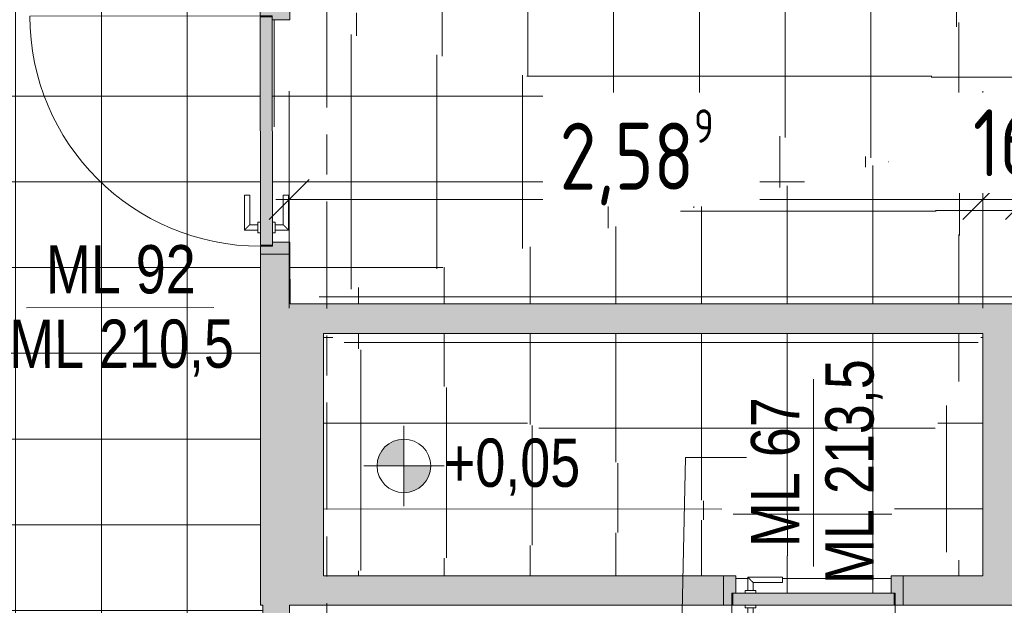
# Model space of a CAD drawing. Header units: metres. Extents: x 2 to 165, y -54 to 869.
# Tile 27 of 106: x 29.47 to 33.14, y -3.18 to -0.99. Entities that reach past the tile are written whole.
import ezdxf

# ---------------------------------------------------------------- set-up
doc = ezdxf.new("R2010")
doc.units = ezdxf.units.M
doc.linetypes.add('_Rasterlinie_', pattern=[0.75, 0.4, -0.1, 0.15, -0.1])
for name, color, linetype, lineweight in [('A_Bem', 7, 'Continuous', 5), ('A_Bem-100', 7, 'Continuous', 5), ('A_Geschossdecken', 7, 'Continuous', 5), ('A_Geschossdecken_Oberflächenschraffur', 7, 'Continuous', 5), ('A_Hoehenkoten', 124, 'Continuous', 5), ('A_Raster', 128, 'Continuous', 5), ('A_Raum-Txt', 16, 'Continuous', 5), ('A_Tuer', 128, 'Continuous', 5), ('A_Türen_Element', 128, 'Continuous', 5), ('A_Türen_Rahmen', 128, 'Continuous', 5), ('A_Wand', 244, 'Continuous', 5), ('A_Wand_Schraff', 1, 'Continuous', 5), ('A_Öffnung', 128, 'Continuous', 5)]:
    doc.layers.add(name, color=color, linetype=linetype, lineweight=lineweight)
doc.styles.add('Arial', font='arial.ttf', dxfattribs={"width": 0.8, "height": 0.18})
doc.styles.add('ISOCPEUR', font='isocpeur.ttf', dxfattribs={"width": 0.8, "height": 0.25})
doc.dimstyles.new('BLB-Standard_2_5_Aussen_maskiert', dxfattribs={"dimscale": 0.3048, "dimtxt": 0.248995, "dimasz": 0.492126, "dimexe": 1.32874, "dimexo": 0.0625, "dimgap": 0.032808, "dimtad": 1, "dimdec": 1, "dimlfac": 100, "dimrnd": 0.1, "dimdsep": 46, "dimtxsty": 'ISOCPEUR', "dimblk1": 'OBLIQUE', "dimblk2": 'OBLIQUE', "dimsah": 1, "dimcen": 0.09, "dimdle": 0.164042, "dimazin": 0, "dimtfac": 1, "dimtdec": 4, "dimtix": 1, "dimtmove": 0, "dimatfit": 3, "dimfxl": 1.32874, "dimfxlon": 1, "dimtvp": 1, "dimtfill": 1, "dimtolj": 1, "dimtzin": 0, "dimarcsym": 2})
doc.dimstyles.new('BLB-Standard_2_5_Aussen_maskiert_1', dxfattribs={"dimscale": 0.3048, "dimtxt": 0.248995, "dimasz": 0.492126, "dimexe": 1.32874, "dimexo": 0.0625, "dimgap": 0.032808, "dimtad": 1, "dimrnd": 0.001, "dimzin": 0, "dimdsep": 46, "dimtxsty": 'ISOCPEUR', "dimblk1": 'OBLIQUE', "dimblk2": 'OBLIQUE', "dimsah": 1, "dimcen": 0.09, "dimdle": 0.164042, "dimazin": 0, "dimtfac": 1, "dimtdec": 4, "dimtix": 1, "dimtmove": 0, "dimatfit": 3, "dimfxl": 1.32874, "dimfxlon": 1, "dimtvp": 1, "dimtfill": 1, "dimtolj": 1, "dimtzin": 0, "dimarcsym": 2})
pattern_1 = [(0, (56.97275, 0), (0, 0.32), []), (90, (56.97275, 0), (-0.32, 2e-17), [])]
pattern_2 = [(359.996, (56.98075, 0.057), (2.23e-05, 0.32), []), (90, (56.98075, 0.057), (-0.32, 2e-17), [])]
pattern_3 = [(0, (56.97275, 0.119), (0, 0.32), []), (90, (56.97275, 0.119), (-0.32, 2e-17), [])]
pattern_4 = [(0.019, (56.92775, 0.067), (-0.000106, 0.32), []), (90, (56.92775, 0.067), (-0.32, 2e-17), [])]
pattern_5 = [(0, (56.97275, 0.04), (0, 0.32), []), (90, (56.97275, 0.04), (-0.32, 2e-17), [])]
pattern_6 = [(0, (56.97275, 0.117), (0, 0.32), []), (90, (56.97275, 0.117), (-0.32, 2e-17), [])]
pattern_7 = [(0, (56.97275, 0.115), (0, 0.32), []), (90, (56.97275, 0.115), (-0.32, 2e-17), [])]
pattern_8 = [(0, (56.97375, 0.115), (0, 0.32), []), (90, (56.97375, 0.115), (-0.32, 2e-17), [])]
pattern_9 = [(0, (56.97275, -0.11), (0, 0.32), []), (90, (56.97275, -0.11), (-0.32, 2e-17), [])]
pattern_10 = [(0.003, (56.97575, -0.106), (-1.68e-05, 0.32), []), (90, (56.97575, -0.106), (-0.32, 2e-17), [])]
pattern_11 = [(0, (56.94475, 0), (0, 0.32), []), (90, (56.94475, 0), (-0.32, 2e-17), [])]
pattern_12 = [(0, (56.09475, 0), (0, 0.32), []), (90, (56.09475, 0), (-0.317, 2e-17), [])]
pattern_13 = [(359.999, (56.08075, -0.001), (5.6e-06, 0.32), []), (90, (56.08075, -0.001), (-0.317, 2e-17), [])]
pattern_14 = [(359.999, (56.97575, 0.06), (5.6e-06, 0.32), []), (90, (56.97575, 0.06), (-0.32, 2e-17), [])]
pattern_15 = [(0.004, (56.96475, 0.076), (-2.23e-05, 0.32), []), (90, (56.96475, 0.076), (-0.32, 2e-17), [])]
pattern_16 = [(0, (56.97275, 0.07), (0, 0.32), []), (90, (56.97275, 0.07), (-0.32, 2e-17), [])]

# ---------------------------------------------------------------- blocks, each defined once
blk = doc.blocks.new('TU DF 1 - Rahmenstock flächenbündig variabel - DL - H - 840 x 2090-8069852-AB- E0-  OK FFB')
at = {"layer": 'A_Tuer', "lineweight": 9}
h = blk.add_hatch(color=253, dxfattribs=at)
h.paths.add_polyline_path([(0.305, -0.055), (0.335, -0.055), (0.335, 0.055), (0.29, 0.055), (0.29, -0.01), (0.305, -0.01), (0.305, -0.0415)], flags=0)
h.paths.add_polyline_path([(-0.305, -0.055), (-0.305, -0.01), (-0.29, -0.01), (-0.29, 0.055), (-0.335, 0.055), (-0.335, -0.055)], flags=0)
blk.add_hatch(color=253, dxfattribs=at).paths.add_polyline_path([(-0.301, -0.055), (0.301, -0.055), (0.301, -0.01), (-0.301, -0.01), (-0.301, -0.0415)], flags=0)
at = {"layer": 'A_Tuer', "color": 250, "lineweight": 9}
for p, q in [((-0.335, 0.055), (-0.335, -0.055)), ((-0.245, 0.05), (-0.245, 0)), ((-0.115, 0.05), (-0.245, 0.05)), ((-0.245, 0.05), (-0.245, 0)), ((-0.115, 0.05), (-0.245, 0.05)), ((-0.115, 0.05), (-0.115, 0.03)), ((-0.115, 0.05), (-0.115, 0.03)), ((0.335, -0.055), (0.335, 0.055)), ((-0.225, 0), (-0.225, 0.03)), ((-0.225, 0.03), (-0.115, 0.03)), ((-0.225, 0), (-0.225, 0.03)), ((-0.225, 0.03), (-0.115, 0.03)), ((-0.255, 0), (-0.255, -0.01)), ((-0.255, 0), (-0.215, 0)), ((-0.215, -0.01), (-0.215, 0)), ((-0.255, -0.055), (-0.255, -0.065)), ((-0.215, -0.065), (-0.255, -0.065)), ((-0.245, -0.065), (-0.245, -0.115)), ((-0.245, -0.065), (-0.245, -0.115)), ((-0.225, -0.095), (-0.225, -0.065)), ((-0.225, -0.095), (-0.225, -0.065)), ((-0.215, -0.065), (-0.215, -0.055)), ((-0.115, -0.095), (-0.225, -0.095)), ((-0.115, -0.095), (-0.225, -0.095)), ((-0.115, -0.095), (-0.115, -0.115)), ((-0.115, -0.095), (-0.115, -0.115)), ((-0.245, -0.115), (-0.115, -0.115)), ((-0.245, -0.115), (-0.115, -0.115))]:
    blk.add_line(p, q, dxfattribs=at)
for points in [[(-0.225, 0.03), (-0.225, 0.03), (-0.2252, 0.0302), (-0.2257, 0.0307), (-0.2263, 0.0313), (-0.2269, 0.0319), (-0.2275, 0.0325), (-0.2281, 0.0331), (-0.2289, 0.0339), (-0.2298, 0.0348), (-0.2306, 0.0356), (-0.2312, 0.0362), (-0.2318, 0.0368), (-0.2324, 0.0374), (-0.233, 0.038), (-0.2337, 0.0387), (-0.2343, 0.0393), (-0.235, 0.04), (-0.2357, 0.0407), (-0.2363, 0.0413), (-0.237, 0.042), (-0.2376, 0.0426), (-0.2382, 0.0432), (-0.2388, 0.0438), (-0.2394, 0.0444), (-0.24, 0.045), (-0.2406, 0.0456), (-0.2413, 0.0463), (-0.2419, 0.0469), (-0.2425, 0.0475), (-0.2431, 0.0481), (-0.2437, 0.0487), (-0.2443, 0.0493), (-0.2448, 0.0498), (-0.245, 0.05), (-0.245, 0.05)], [(-0.225, 0.03), (-0.225, 0.03), (-0.2252, 0.0302), (-0.2257, 0.0307), (-0.2263, 0.0313), (-0.2269, 0.0319), (-0.2275, 0.0325), (-0.2281, 0.0331), (-0.2289, 0.0339), (-0.2298, 0.0348), (-0.2306, 0.0356), (-0.2312, 0.0362), (-0.2318, 0.0368), (-0.2324, 0.0374), (-0.233, 0.038), (-0.2337, 0.0387), (-0.2343, 0.0393), (-0.235, 0.04), (-0.2357, 0.0407), (-0.2363, 0.0413), (-0.237, 0.042), (-0.2376, 0.0426), (-0.2382, 0.0432), (-0.2388, 0.0438), (-0.2394, 0.0444), (-0.24, 0.045), (-0.2406, 0.0456), (-0.2413, 0.0463), (-0.2419, 0.0469), (-0.2425, 0.0475), (-0.2431, 0.0481), (-0.2437, 0.0487), (-0.2443, 0.0493), (-0.2448, 0.0498), (-0.245, 0.05), (-0.245, 0.05)], [(-0.245, -0.115), (-0.245, -0.115), (-0.2448, -0.1148), (-0.2443, -0.1143), (-0.2437, -0.1137), (-0.2431, -0.1131), (-0.2425, -0.1125), (-0.2419, -0.1119), (-0.2411, -0.1111), (-0.2402, -0.1102), (-0.2394, -0.1094), (-0.2388, -0.1088), (-0.2382, -0.1082), (-0.2376, -0.1076), (-0.237, -0.107), (-0.2363, -0.1063), (-0.2357, -0.1057), (-0.235, -0.105), (-0.2343, -0.1043), (-0.2337, -0.1037), (-0.233, -0.103), (-0.2324, -0.1024), (-0.2318, -0.1018), (-0.2312, -0.1012), (-0.2306, -0.1006), (-0.23, -0.1), (-0.2294, -0.0994), (-0.2287, -0.0987), (-0.2281, -0.0981), (-0.2275, -0.0975), (-0.2269, -0.0969), (-0.2263, -0.0963), (-0.2257, -0.0957), (-0.2252, -0.0952), (-0.225, -0.095), (-0.225, -0.095)], [(-0.245, -0.115), (-0.245, -0.115), (-0.2448, -0.1148), (-0.2443, -0.1143), (-0.2437, -0.1137), (-0.2431, -0.1131), (-0.2425, -0.1125), (-0.2419, -0.1119), (-0.2411, -0.1111), (-0.2402, -0.1102), (-0.2394, -0.1094), (-0.2388, -0.1088), (-0.2382, -0.1082), (-0.2376, -0.1076), (-0.237, -0.107), (-0.2363, -0.1063), (-0.2357, -0.1057), (-0.235, -0.105), (-0.2343, -0.1043), (-0.2337, -0.1037), (-0.233, -0.103), (-0.2324, -0.1024), (-0.2318, -0.1018), (-0.2312, -0.1012), (-0.2306, -0.1006), (-0.23, -0.1), (-0.2294, -0.0994), (-0.2287, -0.0987), (-0.2281, -0.0981), (-0.2275, -0.0975), (-0.2269, -0.0969), (-0.2263, -0.0963), (-0.2257, -0.0957), (-0.2252, -0.0952), (-0.225, -0.095), (-0.225, -0.095)]]:
    blk.add_open_spline(points, degree=3, knots=[0, 0, 0, 0, 0.083333, 0.125, 0.166667, 0.208333, 0.229167, 0.25, 0.291667, 0.333333, 0.354167, 0.375, 0.395833, 0.416667, 0.4375, 0.458333, 0.479167, 0.5, 0.520833, 0.541667, 0.5625, 0.583333, 0.604167, 0.625, 0.645833, 0.666667, 0.6875, 0.708333, 0.75, 0.770833, 0.791667, 0.833333, 0.875, 0.916667, 1, 1, 1, 1], dxfattribs=at)
at = {"layer": 'A_Türen_Element', "color": 250, "lineweight": 9}
for p, q in [((0.301, -0.01), (-0.301, -0.01)), ((-0.301, -0.01), (-0.301, -0.055)), ((0.301, -0.055), (0.301, -0.01)), ((-0.301, -0.055), (0.301, -0.055))]:
    blk.add_line(p, q, dxfattribs=at)
at = {"layer": 'A_Türen_Rahmen', "color": 250, "lineweight": 9}
for p, q in [((-0.335, 0.055), (-0.29, 0.055)), ((-0.29, 0.055), (-0.29, -0.01)), ((0.29, 0.055), (0.335, 0.055)), ((0.29, -0.01), (0.29, 0.055)), ((-0.305, -0.01), (-0.305, -0.055)), ((-0.29, -0.01), (-0.305, -0.01)), ((0.305, -0.01), (0.29, -0.01)), ((0.305, -0.055), (0.305, -0.01)), ((-0.305, -0.055), (-0.335, -0.055)), ((0.335, -0.055), (0.305, -0.055))]:
    blk.add_line(p, q, dxfattribs=at)
at = {"layer": 'A_Öffnung', "color": 250, "lineweight": 9}
blk.add_line((0.305, -0.055), (0.305, -0.665), dxfattribs=at)
blk.add_arc((0.305, -0.055), 0.61, 180, 270, dxfattribs=at)
blk = doc.blocks.new('TU DF 1 - Rahmenstock flächenbündig variabel - DL - H - 840 x 2060-8069858-AB- E0-  OK FFB')
at = {"layer": 'A_Tuer', "lineweight": 9}
h = blk.add_hatch(color=253, dxfattribs=at)
h.paths.add_polyline_path([(-0.46, 0.055), (-0.46, -0.055), (-0.415, -0.055), (-0.415, 0.01), (-0.43, 0.01), (-0.43, 0.055)], flags=0)
h.paths.add_polyline_path([(0.415, 0.01), (0.415, -0.055), (0.46, -0.055), (0.46, 0.055), (0.43, 0.055), (0.43, 0.01)], flags=0)
blk.add_hatch(color=253, dxfattribs=at).paths.add_polyline_path([(-0.426, 0.055), (-0.426, 0.01), (0.426, 0.01), (0.426, 0.055), (-0.4221, 0.055)], flags=0)
at = {"layer": 'A_Tuer', "color": 250, "lineweight": 9}
for p, q in [((-0.37, 0.115), (-0.37, 0.065)), ((-0.24, 0.115), (-0.37, 0.115)), ((-0.37, 0.115), (-0.37, 0.065)), ((-0.24, 0.115), (-0.37, 0.115)), ((-0.24, 0.115), (-0.24, 0.095)), ((-0.24, 0.115), (-0.24, 0.095)), ((-0.35, 0.065), (-0.35, 0.095)), ((-0.35, 0.095), (-0.24, 0.095)), ((-0.35, 0.065), (-0.35, 0.095)), ((-0.35, 0.095), (-0.24, 0.095)), ((-0.46, -0.055), (-0.46, 0.055)), ((-0.38, 0.065), (-0.38, 0.055)), ((-0.38, 0.065), (-0.34, 0.065)), ((-0.34, 0.055), (-0.34, 0.065)), ((0.46, 0.055), (0.46, -0.055)), ((-0.38, 0.01), (-0.38, 0)), ((-0.34, 0), (-0.38, 0)), ((-0.37, 0), (-0.37, -0.05)), ((-0.37, 0), (-0.37, -0.05)), ((-0.35, -0.03), (-0.35, 0)), ((-0.35, -0.03), (-0.35, 0)), ((-0.34, 0), (-0.34, 0.01)), ((-0.24, -0.03), (-0.35, -0.03)), ((-0.24, -0.03), (-0.35, -0.03)), ((-0.24, -0.03), (-0.24, -0.05)), ((-0.24, -0.03), (-0.24, -0.05)), ((-0.37, -0.05), (-0.24, -0.05)), ((-0.37, -0.05), (-0.24, -0.05))]:
    blk.add_line(p, q, dxfattribs=at)
for points in [[(-0.35, 0.095), (-0.35, 0.095), (-0.3502, 0.0952), (-0.3507, 0.0957), (-0.3513, 0.0963), (-0.3519, 0.0969), (-0.3525, 0.0975), (-0.3531, 0.0981), (-0.3539, 0.0989), (-0.3548, 0.0998), (-0.3556, 0.1006), (-0.3562, 0.1012), (-0.3568, 0.1018), (-0.3574, 0.1024), (-0.358, 0.103), (-0.3587, 0.1037), (-0.3593, 0.1043), (-0.36, 0.105), (-0.3607, 0.1057), (-0.3613, 0.1063), (-0.362, 0.107), (-0.3626, 0.1076), (-0.3632, 0.1082), (-0.3638, 0.1088), (-0.3644, 0.1094), (-0.365, 0.11), (-0.3656, 0.1106), (-0.3663, 0.1113), (-0.3669, 0.1119), (-0.3675, 0.1125), (-0.3681, 0.1131), (-0.3687, 0.1137), (-0.3693, 0.1143), (-0.3698, 0.1148), (-0.37, 0.115), (-0.37, 0.115)], [(-0.35, 0.095), (-0.35, 0.095), (-0.3502, 0.0952), (-0.3507, 0.0957), (-0.3513, 0.0963), (-0.3519, 0.0969), (-0.3525, 0.0975), (-0.3531, 0.0981), (-0.3539, 0.0989), (-0.3548, 0.0998), (-0.3556, 0.1006), (-0.3562, 0.1012), (-0.3568, 0.1018), (-0.3574, 0.1024), (-0.358, 0.103), (-0.3587, 0.1037), (-0.3593, 0.1043), (-0.36, 0.105), (-0.3607, 0.1057), (-0.3613, 0.1063), (-0.362, 0.107), (-0.3626, 0.1076), (-0.3632, 0.1082), (-0.3638, 0.1088), (-0.3644, 0.1094), (-0.365, 0.11), (-0.3656, 0.1106), (-0.3663, 0.1113), (-0.3669, 0.1119), (-0.3675, 0.1125), (-0.3681, 0.1131), (-0.3687, 0.1137), (-0.3693, 0.1143), (-0.3698, 0.1148), (-0.37, 0.115), (-0.37, 0.115)], [(-0.37, -0.05), (-0.37, -0.05), (-0.3698, -0.0498), (-0.3693, -0.0493), (-0.3687, -0.0487), (-0.3681, -0.0481), (-0.3675, -0.0475), (-0.3669, -0.0469), (-0.3661, -0.0461), (-0.3652, -0.0452), (-0.3644, -0.0444), (-0.3638, -0.0438), (-0.3632, -0.0432), (-0.3626, -0.0426), (-0.362, -0.042), (-0.3613, -0.0413), (-0.3607, -0.0407), (-0.36, -0.04), (-0.3593, -0.0393), (-0.3587, -0.0387), (-0.358, -0.038), (-0.3574, -0.0374), (-0.3568, -0.0368), (-0.3562, -0.0362), (-0.3556, -0.0356), (-0.355, -0.035), (-0.3544, -0.0344), (-0.3537, -0.0337), (-0.3531, -0.0331), (-0.3525, -0.0325), (-0.3519, -0.0319), (-0.3513, -0.0313), (-0.3507, -0.0307), (-0.3502, -0.0302), (-0.35, -0.03), (-0.35, -0.03)], [(-0.37, -0.05), (-0.37, -0.05), (-0.3698, -0.0498), (-0.3693, -0.0493), (-0.3687, -0.0487), (-0.3681, -0.0481), (-0.3675, -0.0475), (-0.3669, -0.0469), (-0.3661, -0.0461), (-0.3652, -0.0452), (-0.3644, -0.0444), (-0.3638, -0.0438), (-0.3632, -0.0432), (-0.3626, -0.0426), (-0.362, -0.042), (-0.3613, -0.0413), (-0.3607, -0.0407), (-0.36, -0.04), (-0.3593, -0.0393), (-0.3587, -0.0387), (-0.358, -0.038), (-0.3574, -0.0374), (-0.3568, -0.0368), (-0.3562, -0.0362), (-0.3556, -0.0356), (-0.355, -0.035), (-0.3544, -0.0344), (-0.3537, -0.0337), (-0.3531, -0.0331), (-0.3525, -0.0325), (-0.3519, -0.0319), (-0.3513, -0.0313), (-0.3507, -0.0307), (-0.3502, -0.0302), (-0.35, -0.03), (-0.35, -0.03)]]:
    blk.add_open_spline(points, degree=3, knots=[0, 0, 0, 0, 0.083333, 0.125, 0.166667, 0.208333, 0.229167, 0.25, 0.291667, 0.333333, 0.354167, 0.375, 0.395833, 0.416667, 0.4375, 0.458333, 0.479167, 0.5, 0.520833, 0.541667, 0.5625, 0.583333, 0.604167, 0.625, 0.645833, 0.666667, 0.6875, 0.708333, 0.75, 0.770833, 0.791667, 0.833333, 0.875, 0.916667, 1, 1, 1, 1], dxfattribs=at)
at = {"layer": 'A_Türen_Element', "color": 250, "lineweight": 9}
for p, q in [((-0.426, 0.055), (0.426, 0.055)), ((-0.426, 0.01), (-0.426, 0.055)), ((0.426, 0.055), (0.426, 0.01)), ((0.426, 0.01), (-0.426, 0.01))]:
    blk.add_line(p, q, dxfattribs=at)
at = {"layer": 'A_Türen_Rahmen', "color": 250, "lineweight": 9}
for p, q in [((-0.43, 0.055), (-0.46, 0.055)), ((-0.43, 0.01), (-0.43, 0.055)), ((0.46, 0.055), (0.43, 0.055)), ((0.43, 0.055), (0.43, 0.01)), ((-0.415, 0.01), (-0.43, 0.01)), ((-0.415, -0.055), (-0.415, 0.01)), ((0.43, 0.01), (0.415, 0.01)), ((0.415, 0.01), (0.415, -0.055)), ((-0.46, -0.055), (-0.415, -0.055)), ((0.415, -0.055), (0.46, -0.055))]:
    blk.add_line(p, q, dxfattribs=at)
at = {"layer": 'A_Öffnung', "color": 250, "lineweight": 9}
blk.add_line((0.43, 0.055), (0.43, 0.915), dxfattribs=at)
blk.add_arc((0.43, 0.055), 0.86, 90, 180, dxfattribs=at)
blk = doc.blocks.new('Beschriftung Türen DL oder ML - Durchgangslichte mit Kennzeichen-6113498-AB- E0-  OK FFB')
at = {"layer": 'A_Tuer'}
blk.add_line((0, 0.003493), (0, -0.003507), dxfattribs=at)
blk = doc.blocks.new('Höhenkoten - Kreuz gefüllt-6114407-AB- E0-  OK FFB')
at = {"layer": 'A_Hoehenkoten'}
h = blk.add_hatch(color=256, dxfattribs=at)
edge = h.paths.add_edge_path(flags=0)
edge.add_line((0.001, 0.0014), (0, 0.0014))
edge.add_line((0, 0.0014), (0, 0.0024))
edge.add_arc((0, 0.0014), 0.001, 0, 90, ccw=False)
h = blk.add_hatch(color=256, dxfattribs=at)
edge = h.paths.add_edge_path(flags=0)
edge.add_line((-0.001, 0.0014), (0, 0.0014))
edge.add_line((0, 0.0014), (0, 0.0004))
edge.add_arc((0, 0.0014), 0.001, 180, 270, ccw=False)
for p, q in [((0, 0.0029), (0, -0.0001)), ((0, 0.0014), (0, 0.0024)), ((0, 0.0024), (0, 0.0014)), ((0, 0.0024), (0, 0.0014)), ((0, 0.0014), (0, 0.0024)), ((-0.0015, 0.0014), (0.0015, 0.0014)), ((-0.001, 0.0014), (0, 0.0014)), ((0, 0.0014), (-0.001, 0.0014)), ((0, 0.0014), (-0.001, 0.0014)), ((-0.001, 0.0014), (0, 0.0014)), ((0.001, 0.0014), (0, 0.0014)), ((0, 0.0014), (0, 0.0004)), ((0, 0.0004), (0, 0.0014)), ((0, 0.0014), (0.001, 0.0014)), ((0, 0.0014), (0.001, 0.0014)), ((0.001, 0.0014), (0, 0.0014)), ((0, 0.0014), (0, 0.0004)), ((0, 0.0004), (0, 0.0014))]:
    blk.add_line(p, q, dxfattribs=at)
for start, end in [(90, 180), (90, 180), (360, 90), (360, 90), (180, 270), (180, 270), (270, 0), (270, 360)]:
    blk.add_arc((0, 0.0014), 0.001, start, end, dxfattribs=at)
blk = doc.blocks.new('DIMBLOCK176-AB- E0-  OK FFB')
at = {"layer": 'A_Bem-100'}
for p, q in [((30.4739, -2.0712), (30.4739, -1.2612)), ((33.0632, -2.0712), (33.0632, -1.2612)), ((30.4239, -1.6662), (33.0632, -1.6662)), ((30.4739, -1.6662), (30.4739, -2.0712)), ((33.0632, -1.6662), (33.0632, -2.0712))]:
    blk.add_line(p, q, dxfattribs=at)
at = {"layer": 'A_Bem-100', "lineweight": 9}
for p, q in [((30.4739, -1.6662), (30.5489, -1.5912)), ((33.0632, -1.6662), (33.1382, -1.5912)), ((30.4739, -1.6662), (30.3989, -1.7412)), ((33.0632, -1.6662), (32.9882, -1.7412))]:
    blk.add_line(p, q, dxfattribs=at)
at = {"layer": 'A_Bem-100', "color": 0, "insert": (31.4835, -1.3295), "char_height": 0.25, "width": 0.684194, "attachment_point": 1, "line_spacing_factor": 1.149209, "style": 'ISOCPEUR', "bg_fill": 3, "box_fill_scale": 1.25, "bg_fill_color": 256, "bg_fill_true_color": 13158600, "bg_fill_transparency": 0}
blk.add_mtext('2,58\\A2\\H0.5x;\\S9^  ;\\H2x;', dxfattribs=at)
blk = doc.blocks.new('_Oblique')
at = {"color": 0, "linetype": 'ByBlock', "lineweight": -2}
blk.add_line((-0.5, -0.5), (0.5, 0.5), dxfattribs=at)
blk = doc.blocks.new('DIMBLOCK177-AB- E0-  OK FFB')
at = {"layer": 'A_Bem-100'}
for p, q in [((33.0632, -2.0712), (33.0632, -1.2612)), ((33.2232, -2.0712), (33.2232, -1.2612)), ((33.0632, -1.6662), (33.2232, -1.6662)), ((33.0632, -1.6662), (33.0632, -2.0712)), ((33.2232, -1.6662), (33.2232, -2.0712))]:
    blk.add_line(p, q, dxfattribs=at)
at = {"layer": 'A_Bem-100', "lineweight": 9}
for p, q in [((33.0632, -1.6662), (33.1382, -1.5912)), ((33.2232, -1.6662), (33.2982, -1.5912)), ((33.0632, -1.6662), (32.9882, -1.7412)), ((33.2232, -1.6662), (33.1482, -1.7412))]:
    blk.add_line(p, q, dxfattribs=at)
at = {"layer": 'A_Bem-100', "color": 0, "insert": (33.0262, -1.3295), "char_height": 0.25, "width": 0.280848, "attachment_point": 1, "line_spacing_factor": 1.149209, "style": 'ISOCPEUR', "bg_fill": 3, "box_fill_scale": 1.25, "bg_fill_color": 256, "bg_fill_true_color": 13158600, "bg_fill_transparency": 0}
blk.add_mtext('16', dxfattribs=at)

msp = doc.modelspace()

# ---------------------------------------------------------------- hatches: boundary and pattern name
at = {"layer": 'A_Geschossdecken_Oberflächenschraffur'}
h = msp.add_hatch(dxfattribs=at)
h.set_pattern_fill('FP_38', color=9, style=0, pattern_type=2)
h.set_pattern_definition(pattern_1)
h.paths.add_polyline_path([(28.6695, -28.0387), (32.0269, -27.8532), (32.0283, -27.8804), (37.7956, -27.532), (37.5822, -23.3636), (30.8594, -23.3855), (30.8754, -6.7647), (30.3754, -6.78), (30.3754, -4.3401), (30.3654, -4.3395), (30.3654, -4.3301), (30.3154, -4.3298), (30.3158, -4.2001), (30.3354, -4.2001), (30.3354, -4.3101), (30.3654, -4.3101), (30.3654, -4.3001), (30.3754, -4.3001), (30.3754, -3.1804), (30.3672, -3.1804), (30.3673, -1.8402), (30.3687, -1.8402), (30.3687, -1.8362), (30.3669, -1.8362), (30.3658, -1.7902), (30.3568, -1.7895), (30.3568, -1.7802), (30.3068, -1.78), (30.3072, -1.6503), (30.3267, -1.6503), (30.3268, -1.7603), (30.3568, -1.7602), (30.3568, -1.7502), (30.3668, -1.7502), (30.3658, -0.9842), (30.3687, -0.9842), (30.3676, -0.9802), (30.3658, -0.9802), (30.3635, 0.9498), (30.3687, 0.9498), (30.3682, 0.9538), (30.3634, 0.9538), (30.3624, 0.9998), (30.3534, 1.0005), (30.3533, 1.0098), (30.3033, 1.01), (30.3037, 1.1397), (30.3232, 1.1397), (30.3233, 1.0297), (30.3533, 1.0298), (30.3533, 1.0398), (30.3633, 1.0398), (30.3624, 1.8058), (30.3687, 1.8058), (30.3686, 1.8098), (30.3623, 1.8098), (30.3621, 2.5273), (30.3621, 3.1597), (30.3662, 3.4257), (30.3687, 3.4257), (30.3687, 3.4296), (30.3662, 3.4297), (30.3662, 3.4757), (30.3569, 3.4765), (30.357, 3.4858), (30.3071, 3.4869), (30.31, 3.6166), (30.329, 3.6152), (30.3277, 3.5063), (30.3574, 3.5063), (30.3575, 3.5158), (30.3675, 3.5158), (30.3833, 4.5497), (28.6624, 4.5752), (28.6626, 4.1688), (28.7269, 4.1688), (28.7269, 3.8288), (28.6626, 3.8288), (28.6635, 0.1689), (28.7319, 0.1689), (28.7319, -0.1711), (28.6635, -0.1711), (28.6643, -3.8311), (28.7294, -3.8311), (28.7294, -4.1711), (28.6643, -4.1711), (28.666, -7.8386), (28.7294, -7.8386), (28.7294, -8.1786), (28.6652, -8.1786), (28.6661, -11.8286), (28.729, -11.8286), (28.729, -12.1686), (28.6661, -12.1686), (28.6677, -15.8286), (28.7269, -15.8286), (28.7269, -16.1686), (28.6669, -16.1686), (28.6685, -19.8286), (28.7294, -19.8286), (28.7294, -20.1686), (28.6678, -20.1686), (28.6685, -23.2286), (28.7394, -23.2286), (28.7394, -23.5686), (28.6686, -23.5686), (28.6692, -26.4762)], flags=0)
h.paths.add_polyline_path([(28.6692, -26.4762), (28.6696, -25.7362), (29.7291, -25.7359), (29.7292, -26.4759), (28.6696, -26.4762)], flags=0)
h.paths.add_polyline_path([(30.3568, -1.7844), (30.3568, -1.7844), (30.3568, -1.7844)], flags=0)
h.paths.add_polyline_path([(30.3533, 1.0056), (30.3533, 1.0056), (30.3533, 1.0056)], flags=0)
h = msp.add_hatch(dxfattribs=at)
h.set_pattern_fill('FP_38', color=9, style=0, pattern_type=2)
h.set_pattern_definition(pattern_1)
h.paths.add_polyline_path([(28.6695, -28.0387), (32.0269, -27.8532), (32.0283, -27.8804), (37.7956, -27.532), (37.5822, -23.3636), (30.8594, -23.3855), (30.8754, -6.7647), (30.3754, -6.78), (30.3754, -4.3401), (30.3654, -4.3395), (30.3654, -4.3301), (30.3154, -4.3298), (30.3158, -4.2001), (30.3354, -4.2001), (30.3354, -4.3101), (30.3654, -4.3101), (30.3654, -4.3001), (30.3754, -4.3001), (30.3754, -3.1804), (30.3672, -3.1804), (30.3673, -1.8402), (30.3687, -1.8402), (30.3687, -1.8362), (30.3669, -1.8362), (30.3658, -1.7902), (30.3568, -1.7895), (30.3568, -1.7802), (30.3068, -1.78), (30.3072, -1.6503), (30.3267, -1.6503), (30.3268, -1.7603), (30.3568, -1.7602), (30.3568, -1.7502), (30.3668, -1.7502), (30.3658, -0.9842), (30.3687, -0.9842), (30.3676, -0.9802), (30.3658, -0.9802), (30.3635, 0.9498), (30.3687, 0.9498), (30.3682, 0.9538), (30.3634, 0.9538), (30.3624, 0.9998), (30.3534, 1.0005), (30.3533, 1.0098), (30.3033, 1.01), (30.3037, 1.1397), (30.3232, 1.1397), (30.3233, 1.0297), (30.3533, 1.0298), (30.3533, 1.0398), (30.3633, 1.0398), (30.3624, 1.8058), (30.3687, 1.8058), (30.3686, 1.8098), (30.3623, 1.8098), (30.3621, 2.5273), (30.3621, 3.1597), (30.3662, 3.4257), (30.3687, 3.4257), (30.3687, 3.4296), (30.3662, 3.4297), (30.3662, 3.4757), (30.3569, 3.4765), (30.357, 3.4858), (30.3071, 3.4869), (30.31, 3.6166), (30.329, 3.6152), (30.3277, 3.5063), (30.3574, 3.5063), (30.3575, 3.5158), (30.3675, 3.5158), (30.3833, 4.5497), (28.6624, 4.5752), (28.6626, 4.1688), (28.7269, 4.1688), (28.7269, 3.8288), (28.6626, 3.8288), (28.6635, 0.1689), (28.7319, 0.1689), (28.7319, -0.1711), (28.6635, -0.1711), (28.6643, -3.8311), (28.7294, -3.8311), (28.7294, -4.1711), (28.6643, -4.1711), (28.666, -7.8386), (28.7294, -7.8386), (28.7294, -8.1786), (28.6652, -8.1786), (28.6661, -11.8286), (28.729, -11.8286), (28.729, -12.1686), (28.6661, -12.1686), (28.6677, -15.8286), (28.7269, -15.8286), (28.7269, -16.1686), (28.6669, -16.1686), (28.6685, -19.8286), (28.7294, -19.8286), (28.7294, -20.1686), (28.6678, -20.1686), (28.6685, -23.2286), (28.7394, -23.2286), (28.7394, -23.5686), (28.6686, -23.5686), (28.6692, -26.4762)], flags=0)
h.paths.add_polyline_path([(28.6692, -26.4762), (28.6696, -25.7362), (29.7291, -25.7359), (29.7292, -26.4759), (28.6696, -26.4762)], flags=0)
h.paths.add_polyline_path([(30.3568, -1.7844), (30.3568, -1.7844), (30.3568, -1.7844)], flags=0)
h.paths.add_polyline_path([(30.3533, 1.0056), (30.3533, 1.0056), (30.3533, 1.0056)], flags=0)
h = msp.add_hatch(dxfattribs=at)
h.set_pattern_fill('FP_221', color=9, style=0, pattern_type=2)
h.set_pattern_definition(pattern_15)
h.paths.add_polyline_path([(32.7106, -1.5256), (33.1168, -0.7204), (30.4745, -0.9952), (31.6946, -1.2846)], flags=0)
h = msp.add_hatch(dxfattribs=at)
h.set_pattern_fill('FP_221', color=9, style=0, pattern_type=2)
h.set_pattern_definition(pattern_15)
h.paths.add_polyline_path([(32.7106, -1.5256), (33.1168, -0.7204), (30.4745, -0.9952), (31.6946, -1.2846)], flags=0)
h = msp.add_hatch(dxfattribs=at)
h.set_pattern_fill('FP_220', color=9, style=0, pattern_type=2)
h.set_pattern_definition(pattern_14)
h.paths.add_polyline_path([(35.1937, -1.5256), (36.1299, -1.5256), (35.1937, -0.7204), (32.7106, -1.5256), (33.9398, -1.5256)], flags=0)
h = msp.add_hatch(dxfattribs=at)
h.set_pattern_fill('FP_220', color=9, style=0, pattern_type=2)
h.set_pattern_definition(pattern_14)
h.paths.add_polyline_path([(35.1937, -1.5256), (36.1299, -1.5256), (35.1937, -0.7204), (32.7106, -1.5256), (33.9398, -1.5256)], flags=0)
h = msp.add_hatch(dxfattribs=at)
h.set_pattern_fill('FP_17', color=9, style=0, pattern_type=2)
h.set_pattern_definition(pattern_16)
h.paths.add_polyline_path([(32.7106, -1.5256), (35.1937, -0.7204), (33.1168, -0.7204), (32.9783, -0.9951)], flags=0)
h = msp.add_hatch(dxfattribs=at)
h.set_pattern_fill('FP_17', color=9, style=0, pattern_type=2)
h.set_pattern_definition(pattern_16)
h.paths.add_polyline_path([(32.7106, -1.5256), (35.1937, -0.7204), (33.1168, -0.7204), (32.9783, -0.9951)], flags=0)
h = msp.add_hatch(dxfattribs=at)
h.set_pattern_fill('FP_218', color=9, style=0, pattern_type=2)
h.set_pattern_definition(pattern_12)
h.paths.add_polyline_path([(30.4739, -1.8251), (30.4739, -1.6501), (30.4717, -1.6501), (30.4715, -1.7801), (30.468, -1.7801), (30.4718, -1.8093)], flags=0)
h.paths.add_polyline_path([(30.4517, -1.6544), (30.4521, -1.6501), (30.4739, -1.6501), (30.4739, -0.9951), (30.4108, -0.9952), (30.4119, -1.3489), (30.4517, -1.6544)], flags=0)
h = msp.add_hatch(dxfattribs=at)
h.set_pattern_fill('FP_218', color=9, style=0, pattern_type=2)
h.set_pattern_definition(pattern_12)
h.paths.add_polyline_path([(30.4739, -1.8251), (30.4739, -1.6501), (30.4717, -1.6501), (30.4715, -1.7801), (30.468, -1.7801), (30.4718, -1.8093)], flags=0)
h.paths.add_polyline_path([(30.4517, -1.6544), (30.4521, -1.6501), (30.4739, -1.6501), (30.4739, -0.9951), (30.4108, -0.9952), (30.4119, -1.3489), (30.4517, -1.6544)], flags=0)
h = msp.add_hatch(dxfattribs=at)
h.set_pattern_fill('FP_209', color=9, style=0, pattern_type=2)
h.set_pattern_definition(pattern_11)
h.paths.add_polyline_path([(30.4772, -2.0548), (32.7106, -1.5256), (30.4739, -0.9952), (30.4739, -1.8251), (30.4769, -1.8252), (30.477, -1.9213)], flags=0)
h = msp.add_hatch(dxfattribs=at)
h.set_pattern_fill('FP_209', color=9, style=0, pattern_type=2)
h.set_pattern_definition(pattern_11)
h.paths.add_polyline_path([(30.4772, -2.0548), (32.7106, -1.5256), (30.4739, -0.9952), (30.4739, -1.8251), (30.4769, -1.8252), (30.477, -1.9213)], flags=0)
h = msp.add_hatch(dxfattribs=at)
h.set_pattern_fill('FP_219', color=9, style=0, pattern_type=2)
h.set_pattern_definition(pattern_13)
h.paths.add_polyline_path([(30.4119, -1.8252), (30.4739, -1.8251), (30.468, -1.7801), (30.4218, -1.7802), (30.4218, -1.7901), (30.4118, -1.7902)], flags=0)
h.paths.add_polyline_path([(30.4218, -1.7601), (30.4518, -1.7601), (30.4511, -1.6501), (30.4113, -1.3442), (30.4119, -1.7502), (30.4218, -1.7508), (30.4218, -1.7601)], flags=0)
h = msp.add_hatch(dxfattribs=at)
h.set_pattern_fill('FP_219', color=9, style=0, pattern_type=2)
h.set_pattern_definition(pattern_13)
h.paths.add_polyline_path([(30.4119, -1.8252), (30.4739, -1.8251), (30.468, -1.7801), (30.4218, -1.7802), (30.4218, -1.7901), (30.4118, -1.7902)], flags=0)
h.paths.add_polyline_path([(30.4218, -1.7601), (30.4518, -1.7601), (30.4511, -1.6501), (30.4113, -1.3442), (30.4119, -1.7502), (30.4218, -1.7508), (30.4218, -1.7601)], flags=0)
h = msp.add_hatch(dxfattribs=at)
h.set_pattern_fill('FP_204', color=9, style=0, pattern_type=2)
h.set_pattern_definition(pattern_9)
h.paths.add_polyline_path([(30.4772, -2.0556), (30.4769, -2.0555), (30.4769, -2.0556)], flags=0)
h.paths.add_polyline_path([(31.6946, -2.0556), (33.2232, -2.0556), (32.7106, -1.5256), (30.4772, -2.0556), (30.6022, -2.0556)], flags=0)
h = msp.add_hatch(dxfattribs=at)
h.set_pattern_fill('FP_204', color=9, style=0, pattern_type=2)
h.set_pattern_definition(pattern_9)
h.paths.add_polyline_path([(30.4772, -2.0556), (30.4769, -2.0555), (30.4769, -2.0556)], flags=0)
h.paths.add_polyline_path([(31.6946, -2.0556), (33.2232, -2.0556), (32.7106, -1.5256), (30.4772, -2.0556), (30.6022, -2.0556)], flags=0)
h = msp.add_hatch(dxfattribs=at)
h.set_pattern_fill('FP_207', color=9, style=0, pattern_type=2)
h.set_pattern_definition(pattern_10)
h.paths.add_polyline_path([(33.2232, -2.0556), (36.1299, -1.5256), (32.7106, -1.5256), (33.0632, -1.8902)], flags=0)
h = msp.add_hatch(dxfattribs=at)
h.set_pattern_fill('FP_207', color=9, style=0, pattern_type=2)
h.set_pattern_definition(pattern_10)
h.paths.add_polyline_path([(33.2232, -2.0556), (36.1299, -1.5256), (32.7106, -1.5256), (33.0632, -1.8902)], flags=0)
h = msp.add_hatch(dxfattribs=at)
h.set_pattern_fill('FP_196', color=9, style=0, pattern_type=2)
h.set_pattern_definition(pattern_2)
h.paths.add_polyline_path([(30.6022, -3.0704), (32.1406, -2.8438), (30.6022, -2.1656)], flags=0)
h = msp.add_hatch(dxfattribs=at)
h.set_pattern_fill('FP_196', color=9, style=0, pattern_type=2)
h.set_pattern_definition(pattern_2)
h.paths.add_polyline_path([(30.6022, -3.0704), (32.1406, -2.8438), (30.6022, -2.1656)], flags=0)
h = msp.add_hatch(dxfattribs=at)
h.set_pattern_fill('FP_200', color=9, style=0, pattern_type=2)
h.set_pattern_definition(pattern_5)
h.paths.add_polyline_path([(32.1406, -2.8438), (33.0632, -2.1656), (30.6022, -2.1656), (32.0663, -2.811)], flags=0)
h = msp.add_hatch(dxfattribs=at)
h.set_pattern_fill('FP_200', color=9, style=0, pattern_type=2)
h.set_pattern_definition(pattern_5)
h.paths.add_polyline_path([(32.1406, -2.8438), (33.0632, -2.1656), (30.6022, -2.1656), (32.0663, -2.811)], flags=0)
h = msp.add_hatch(dxfattribs=at)
h.set_pattern_fill('FP_199', color=9, style=0, pattern_type=2)
h.set_pattern_definition(pattern_5)
h.paths.add_polyline_path([(32.7207, -2.8464), (33.0632, -2.1656), (32.1406, -2.8438), (32.5365, -2.8455)], flags=0)
h = msp.add_hatch(dxfattribs=at)
h.set_pattern_fill('FP_199', color=9, style=0, pattern_type=2)
h.set_pattern_definition(pattern_5)
h.paths.add_polyline_path([(32.7207, -2.8464), (33.0632, -2.1656), (32.1406, -2.8438), (32.5365, -2.8455)], flags=0)
h = msp.add_hatch(dxfattribs=at)
h.set_pattern_fill('FP_198', color=9, style=0, pattern_type=2)
h.set_pattern_definition(pattern_4)
h.paths.add_polyline_path([(33.0632, -3.0704), (33.0632, -2.1656), (32.7207, -2.8464), (32.8172, -2.9095)], flags=0)
h = msp.add_hatch(dxfattribs=at)
h.set_pattern_fill('FP_198', color=9, style=0, pattern_type=2)
h.set_pattern_definition(pattern_4)
h.paths.add_polyline_path([(33.0632, -3.0704), (33.0632, -2.1656), (32.7207, -2.8464), (32.8172, -2.9095)], flags=0)
h = msp.add_hatch(dxfattribs=at)
h.set_pattern_fill('FP_202', color=9, style=0, pattern_type=2)
h.set_pattern_definition(pattern_7)
h.paths.add_polyline_path([(31.9752, -3.0704), (32.1407, -3.0704), (32.1406, -2.8438), (30.6022, -3.0704), (31.6946, -3.0704)], flags=0)
h = msp.add_hatch(dxfattribs=at)
h.set_pattern_fill('FP_202', color=9, style=0, pattern_type=2)
h.set_pattern_definition(pattern_7)
h.paths.add_polyline_path([(31.9752, -3.0704), (32.1407, -3.0704), (32.1406, -2.8438), (30.6022, -3.0704), (31.6946, -3.0704)], flags=0)
h = msp.add_hatch(dxfattribs=at)
h.set_pattern_fill('FP_203', color=9, style=0, pattern_type=2)
h.set_pattern_definition(pattern_8)
h.paths.add_polyline_path([(32.1407, -3.0704), (32.7207, -2.8464), (32.1406, -2.8438)], flags=0)
h = msp.add_hatch(dxfattribs=at)
h.set_pattern_fill('FP_203', color=9, style=0, pattern_type=2)
h.set_pattern_definition(pattern_8)
h.paths.add_polyline_path([(32.1407, -3.0704), (32.7207, -2.8464), (32.1406, -2.8438)], flags=0)
h = msp.add_hatch(dxfattribs=at)
h.set_pattern_fill('FP_201', color=9, style=0, pattern_type=2)
h.set_pattern_definition(pattern_6)
h.paths.add_polyline_path([(32.7207, -3.0704), (33.0632, -3.0704), (32.7207, -2.8464), (32.1407, -3.0704), (32.5365, -3.0704)], flags=0)
h = msp.add_hatch(dxfattribs=at)
h.set_pattern_fill('FP_201', color=9, style=0, pattern_type=2)
h.set_pattern_definition(pattern_6)
h.paths.add_polyline_path([(32.7207, -3.0704), (33.0632, -3.0704), (32.7207, -2.8464), (32.1407, -3.0704), (32.5365, -3.0704)], flags=0)
h = msp.add_hatch(dxfattribs=at)
h.set_pattern_fill('FP_197', color=9, style=0, pattern_type=2)
h.set_pattern_definition(pattern_3)
h.paths.add_polyline_path([(32.7207, -3.1354), (32.7207, -3.0704), (32.1407, -3.0704), (32.1407, -3.1354), (32.1757, -3.1354), (32.1764, -3.1254), (32.1857, -3.1254), (32.1861, -3.0754), (32.3157, -3.0757), (32.3157, -3.0954), (32.2057, -3.0954), (32.2057, -3.1254), (32.2157, -3.1254), (32.2157, -3.1354), (32.5365, -3.1354)], flags=0)
h = msp.add_hatch(dxfattribs=at)
h.set_pattern_fill('FP_197', color=9, style=0, pattern_type=2)
h.set_pattern_definition(pattern_3)
h.paths.add_polyline_path([(32.7207, -3.1354), (32.7207, -3.0704), (32.1407, -3.0704), (32.1407, -3.1354), (32.1757, -3.1354), (32.1764, -3.1254), (32.1857, -3.1254), (32.1861, -3.0754), (32.3157, -3.0757), (32.3157, -3.0954), (32.2057, -3.0954), (32.2057, -3.1254), (32.2157, -3.1254), (32.2157, -3.1354), (32.5365, -3.1354)], flags=0)
at = {"layer": 'A_Wand_Schraff', "lineweight": 9}
h = msp.add_hatch(color=253, dxfattribs=at)
h.paths.add_polyline_path([(30.3672, -2.0556), (30.4772, -2.0555), (30.4769, -1.8701), (30.3669, -1.8702), (30.367, -1.9213)], flags=0)
h.paths.add_polyline_path([(30.3658, -0.9502), (30.4758, -0.9501), (30.4735, 0.9199), (30.3635, 0.9198), (30.365, -0.3198)], flags=0)
h.paths.add_polyline_path([(30.3623, 1.8398), (30.4723, 1.8399), (30.4721, 2.0454), (30.3621, 2.0452)], flags=0)
for points in [[(30.3672, -3.0704), (30.6022, -3.0704), (30.6022, -2.0556), (30.3672, -2.0556), (30.3672, -2.4551)], [(33.0632, -2.1656), (33.0632, -2.0556), (30.6022, -2.0556), (30.6022, -2.1656), (32.8172, -2.1656)], [(33.2232, -3.0804), (33.2232, -2.0556), (33.0632, -2.0556), (33.0632, -3.0804)], [(33.9398, -3.1804), (35.1434, -3.1804), (35.1434, -3.0804), (33.0632, -3.0804), (33.0632, -3.1804)]]:
    msp.add_hatch(color=253, dxfattribs=at).paths.add_polyline_path(points, flags=0)
h = msp.add_hatch(color=253, dxfattribs=at)
h.paths.add_polyline_path([(33.0632, -3.1804), (33.0632, -3.0704), (32.7657, -3.0704), (32.7657, -3.1804), (32.8172, -3.1804)], flags=0)
h.paths.add_polyline_path([(30.4754, -3.1804), (32.0957, -3.1804), (32.0957, -3.0704), (30.3672, -3.0704), (30.3672, -3.1804), (30.3754, -3.1804)], flags=0)
h = msp.add_hatch(color=253, dxfattribs=at)
h.paths.add_polyline_path([(30.3754, -6.775), (30.4754, -6.7729), (30.4754, -4.4201), (30.3754, -4.4201), (30.3754, -6.014)], flags=0)
h.paths.add_polyline_path([(30.4754, -3.5001), (30.4754, -3.1804), (30.3754, -3.1804), (30.3754, -3.5001)], flags=0)

# ---------------------------------------------------------------- linework, layer by layer
at = {"layer": 'A_Geschossdecken', "color": 253, "lineweight": 9}
for p, q in [((30.3687, -1.8402), (30.3687, -1.8362)), ((32.1257, -3.1804), (32.1297, -3.1804)), ((32.7317, -3.1804), (32.7357, -3.1804))]:
    msp.add_line(p, q, dxfattribs=at)
at = {"layer": 'A_Raster', "linetype": '_Rasterlinie_', "lineweight": 9}
msp.add_line((30.6142, -53.073), (30.6142, 37.0621), dxfattribs=at)
at = {"layer": 'A_Raum-Txt'}
for p, q in [((31.9534, -2.6282), (31.9387, -3.3241)), ((32.1809, -2.6282), (31.9534, -2.6282))]:
    msp.add_line(p, q, dxfattribs=at)
at = {"layer": 'A_Wand', "color": 250, "lineweight": 9}
for p, q in [((30.4769, -1.8701), (30.3669, -1.8702)), ((30.3669, -1.8702), (30.3672, -2.0556)), ((30.4772, -2.0555), (30.4769, -1.8701)), ((30.3672, -2.0556), (30.3672, -3.1804)), ((33.2232, -2.0556), (30.4772, -2.0556)), ((30.6022, -2.1656), (33.0632, -2.1656)), ((30.6022, -3.0704), (30.6022, -2.1656)), ((33.0632, -2.1656), (33.0632, -3.0704)), ((32.0957, -3.0704), (30.6022, -3.0704)), ((32.0957, -3.1804), (32.0957, -3.0704)), ((33.0632, -3.0704), (32.7657, -3.0704)), ((32.7657, -3.0704), (32.7657, -3.1804)), ((30.3672, -3.1804), (30.3754, -3.1804)), ((30.3754, -3.1804), (30.3754, -3.5001)), ((30.4754, -3.1804), (32.0957, -3.1804)), ((30.4754, -3.5001), (30.4754, -3.1804)), ((32.7657, -3.1804), (41.0642, -3.1804))]:
    msp.add_line(p, q, dxfattribs=at)

# ---------------------------------------------------------------- block references
at = {"layer": 'A_Hoehenkoten', "extrusion": (0, 0, -1), "xscale": 99.99999999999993, "yscale": 99.99999999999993, "zscale": 99.99999999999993}
msp.add_blockref('Höhenkoten - Kreuz gefüllt-6114407-AB- E0-  OK FFB', (-30.9021, -2.8003), dxfattribs=at)
at = {"layer": 'A_Tuer', "color": 250, "lineweight": 9, "rotation": 90.07153920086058}
msp.add_blockref('TU DF 1 - Rahmenstock flächenbündig variabel - DL - H - 840 x 2060-8069858-AB- E0-  OK FFB', (30.4214, -1.4101), dxfattribs=at)
at = {"layer": 'A_Tuer', "xscale": 99.99999999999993, "yscale": 99.99999999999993, "zscale": 99.99999999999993, "rotation": 270.0715392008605}
msp.add_blockref('Beschriftung Türen DL oder ML - Durchgangslichte mit Kennzeichen-6113498-AB- E0-  OK FFB', (29.8439, -2.0695), dxfattribs=at)
at = {"layer": 'A_Tuer', "xscale": 99.99999999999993, "yscale": 99.99999999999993, "zscale": 99.99999999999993}
msp.add_blockref('Beschriftung Türen DL oder ML - Durchgangslichte mit Kennzeichen-6113498-AB- E0-  OK FFB', (32.4307, -2.6854), dxfattribs=at)
at = {"layer": 'A_Tuer', "color": 250, "lineweight": 9}
msp.add_blockref('TU DF 1 - Rahmenstock flächenbündig variabel - DL - H - 840 x 2090-8069852-AB- E0-  OK FFB', (32.4307, -3.1254), dxfattribs=at)

# ---------------------------------------------------------------- texts
at = {"layer": 'A_Hoehenkoten', "insert": (31.0514, -2.5581), "char_height": 0.18, "width": 0.601593, "attachment_point": 1, "line_spacing_factor": 0.941778, "style": 'Arial'}
msp.add_mtext('+0,05', dxfattribs=at)
at = {"layer": 'A_Tuer', "char_height": 0.18, "attachment_point": 1, "style": 'Arial'}
for s, insert, width, rotation in [('ML 92', (29.566, -1.8368), 0.667004, 0.0715), ('ML 210,5', (29.4288, -2.1147), 1.000506, 0.0715), ('ML 67', (32.1976, -2.963), 0.667004, 90), ('ML 213,5', (32.4754, -3.1006), 1.000506, 90)]:
    msp.add_mtext(s, dxfattribs=dict(at, insert=insert, width=width, rotation=rotation))

# ---------------------------------------------------------------- next in the draw order: dimensions: what is measured, and where the dimension line sits
at = {"layer": 'A_Bem'}
dim = msp.add_linear_dim(base=(33.0632, -1.6662), p1=(30.4739, -2.0712), p2=(33.0632, -2.0712), text='\\A1;2,58\\Q;{\\A1;{\\H0.5x;\\S9^ ;}}', dimstyle='BLB-Standard_2_5_Aussen_maskiert_1', override={"dimpost": '<>', "dimfxl": 2.589338}, dxfattribs=at)
dim.commit()
dim.dimension.update_dxf_attribs({"geometry": 'DIMBLOCK176-AB- E0-  OK FFB', "text_midpoint": (31.7686, -1.5062)})

# ---------------------------------------------------------------- next in the draw order: dimensions: what is measured, and where the dimension line sits
dim = msp.add_linear_dim(base=(33.2232, -1.6662), p1=(33.0632, -2.0712), p2=(33.2232, -2.0712), dimstyle='BLB-Standard_2_5_Aussen_maskiert', override={"dimpost": '<>', "dimfxl": 0.16}, dxfattribs=at)
dim.commit()
dim.dimension.update_dxf_attribs({"geometry": 'DIMBLOCK177-AB- E0-  OK FFB', "text_midpoint": (33.1432, -1.5312)})

doc.saveas('drawing.dxf')
